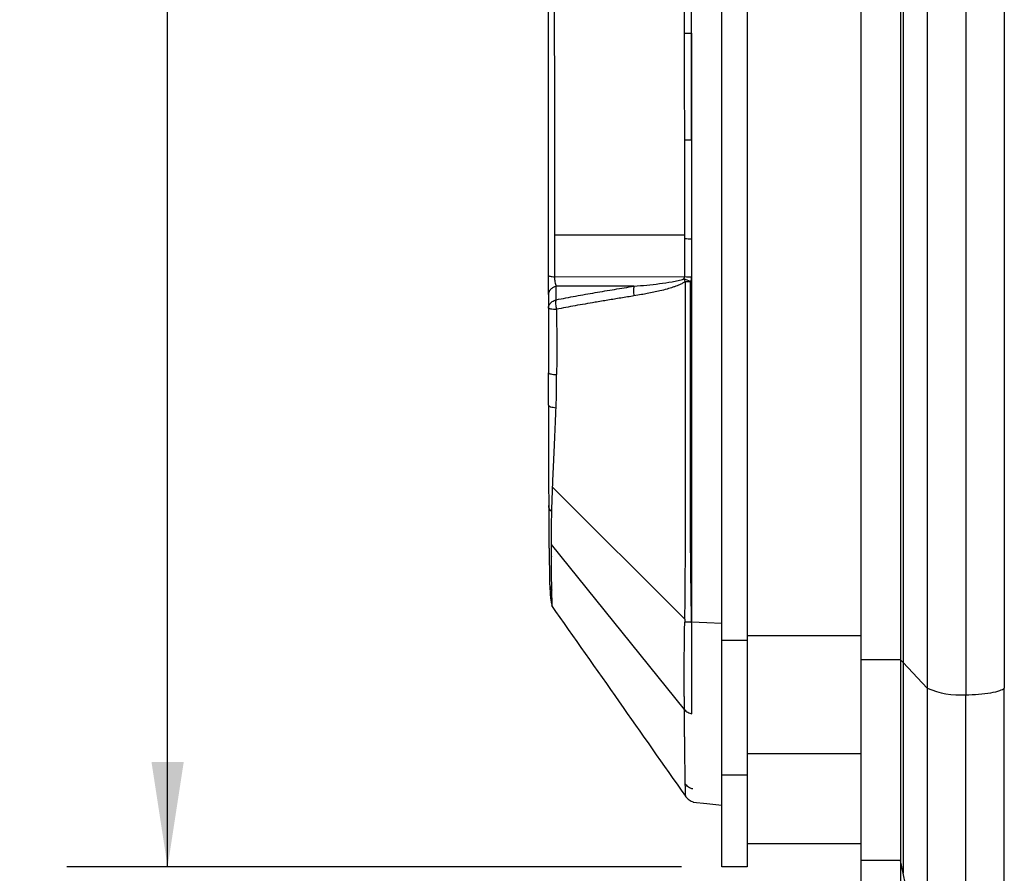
# Model space of a CAD drawing. Header units: millimetres. Extents: x 16 to 683, y 16 to 524.
# Tile 3 of 40: x 78 to 156, y 138 to 205. Entities that reach past the tile are written whole.
import ezdxf

# ---------------------------------------------------------------- set-up
doc = ezdxf.new("R2010")
doc.units = ezdxf.units.MM
doc.header["$LTSCALE"] = 2.5
doc.layers.add('DIMENSIONS', color=140, linetype='Continuous', lineweight=25)
doc.styles.add('SLDTEXTSTYLE0', font='TXT', dxfattribs={"width": 0.7})
doc.dimstyles.new('SLDDIMSTYLE0', dxfattribs={"dimtxt": 5.39502, "dimasz": 8.255, "dimexe": 0, "dimexo": 0.0625, "dimgap": 1.348755, "dimtad": 0, "dimtih": 1, "dimtoh": 1, "dimrnd": 1e-09, "dimzin": 4, "dimdsep": 46, "dimtxsty": 'SLDTEXTSTYLE0', "dimsah": 1, "dimcen": 0.09, "dimadec": 0, "dimazin": 1, "dimtfac": 1, "dimtofl": 0, "dimtmove": 0, "dimatfit": 3, "dimfxl": 0, "dimfrac": 2, "dimtolj": 1, "dimtzin": 12, "dimarcsym": 0})
doc.dimstyles.new('SLDDIMSTYLE1', dxfattribs={"dimtxt": 5.39502, "dimasz": 8.255, "dimexe": 0, "dimexo": 0.0625, "dimgap": 1.348755, "dimtad": 0, "dimtih": 1, "dimtoh": 1, "dimrnd": 1e-09, "dimzin": 12, "dimdsep": 46, "dimtxsty": 'SLDTEXTSTYLE0', "dimsah": 1, "dimcen": 0.09, "dimadec": 0, "dimazin": 3, "dimtfac": 1, "dimtofl": 0, "dimtmove": 0, "dimatfit": 3, "dimfxl": 0, "dimfrac": 2, "dimtolj": 1, "dimtzin": 12, "dimarcsym": 0})

# ---------------------------------------------------------------- blocks, each defined once
blk = doc.blocks.new('_D')
at = {"layer": 'DIMENSIONS'}
for p, q in [((149.768, 334.06), (52.946, 334.06)), ((60.884, 334.06), (60.884, 256.286)), ((52.868, 246.504), (51.056, 246.504)), ((51.056, 246.504), (51.056, 237.93)), ((68.9, 246.504), (70.711, 246.504)), ((70.711, 246.504), (70.711, 237.93)), ((51.056, 237.93), (52.868, 237.93)), ((70.711, 237.93), (68.9, 237.93)), ((60.884, 118.06), (60.884, 236.722)), ((149.768, 118.06), (52.946, 118.06))]:
    blk.add_line(p, q, dxfattribs=at)
for points in [[(60.884, 334.06), (59.614, 325.805), (62.154, 325.805)], [(60.884, 118.06), (62.154, 126.315), (59.614, 126.315)]]:
    blk.add_solid(points, dxfattribs=at)
at = {"layer": 'DIMENSIONS', "char_height": 5.2917, "attachment_point": 1, "style": 'SLDTEXTSTYLE0'}
for s, insert in [('216.0', (50.624, 254.533)), ('8.50', (52.868, 244.751))]:
    blk.add_mtext(s, dxfattribs=dict(at, insert=insert))
blk = doc.blocks.new('_D_1')
at = {"layer": 'DIMENSIONS'}
for p, q in [((130.536, 313.66), (82.09, 313.66)), ((90.027, 313.66), (90.027, 237.664)), ((82.011, 227.881), (80.199, 227.881)), ((80.199, 227.881), (80.199, 219.307)), ((98.043, 227.881), (99.855, 227.881)), ((99.855, 227.881), (99.855, 219.307)), ((80.199, 219.307), (82.011, 219.307)), ((99.855, 219.307), (98.043, 219.307)), ((90.027, 138.46), (90.027, 218.099)), ((130.536, 138.46), (82.09, 138.46))]:
    blk.add_line(p, q, dxfattribs=at)
for points in [[(90.027, 313.66), (88.757, 305.405), (91.297, 305.405)], [(90.027, 138.46), (91.297, 146.715), (88.757, 146.715)]]:
    blk.add_solid(points, dxfattribs=at)
at = {"layer": 'DIMENSIONS', "char_height": 5.2917, "attachment_point": 1, "style": 'SLDTEXTSTYLE0'}
for s, insert in [('175.2', (79.767, 235.911)), ('6.90', (82.011, 226.128))]:
    blk.add_mtext(s, dxfattribs=dict(at, insert=insert))

msp = doc.modelspace()

# ---------------------------------------------------------------- linework, layer by layer
for p, q in [((120.532, 188.277), (130.794, 188.279)), ((120.537, 184.978), (130.797, 184.99)), ((120.656, 183.162), (120.659, 184.241)), ((126.788, 184.235), (120.659, 184.241)), ((120.055, 183.591), (120.052, 182.512)), ((130.806, 157.994), (120.378, 168.395)), ((130.768, 150.867), (120.286, 163.874)), ((120.357, 159.006), (120.356, 158.999)), ((135.711, 156.291), (133.711, 156.291)), ((144.711, 156.667), (135.711, 156.667)), ((147.799, 154.787), (144.711, 154.787)), ((148.013, 154.559), (147.799, 154.787)), ((149.902, 152.552), (148.013, 154.559)), ((149.902, 152.552), (149.902, 128.97)), ((155.985, 128.97), (155.985, 152.552)), ((152.943, 126.631), (152.943, 152.029)), ((144.711, 147.378), (135.711, 147.378)), ((135.711, 145.696), (133.711, 145.696)), ((144.711, 140.26), (135.711, 140.26)), ((147.799, 138.967), (144.711, 138.967)), ((148.013, 137.947), (147.799, 138.967)), ((135.711, 138.46), (133.711, 138.46)), ((149.902, 128.97), (148.013, 137.947))]:
    msp.add_line(p, q)
at = {"flags": 128}
for points in [[(133.711, 157.65), (132.524, 157.701), (131.338, 157.752)], [(131.469, 143.56), (132.539, 143.45), (133.711, 143.329)]]:
    msp.add_lwpolyline(points, dxfattribs=at)
for centre, radius, start, end in [((131.305, 195.302), 7.33, 266.00672, 270.07137), ((131.305, 191.8), 6.829, 265.73769, 270.06477), ((152.391, 157.925), 5.921, 245.14341, 275.35614)]:
    msp.add_arc(centre, radius, start, end)
for points, knots in [([(152.943, 300.091), (152.943, 297.024), (152.943, 293.947), (152.943, 287.785), (152.943, 284.702), (152.943, 275.469), (152.943, 269.3), (152.943, 256.953), (152.943, 250.777), (152.943, 238.42), (152.943, 232.24), (152.943, 219.879), (152.943, 213.699), (152.943, 201.343), (152.943, 195.167), (152.943, 182.82), (152.943, 176.65), (152.943, 167.418), (152.943, 164.335), (152.943, 158.173), (152.943, 155.096), (152.943, 152.029)], [0.5964849, 0.5964849, 0.5964849, 0.5964849, 0.6157842, 0.6157842, 0.6350205, 0.6350205, 0.6734211, 0.6734211, 0.7117322, 0.7117322, 0.75, 0.75, 0.7882678, 0.7882678, 0.8265789, 0.8265789, 0.8649795, 0.8649795, 0.8842158, 0.8842158, 0.9035151, 0.9035151, 0.9035151, 0.9035151]), ([(149.902, 299.568), (149.902, 296.522), (149.902, 293.466), (149.902, 287.346), (149.902, 284.285), (149.902, 275.116), (149.902, 268.99), (149.902, 256.731), (149.902, 250.599), (149.902, 238.331), (149.902, 232.196), (149.902, 219.924), (149.902, 213.788), (149.902, 201.521), (149.902, 195.389), (149.902, 183.13), (149.902, 177.003), (149.902, 167.835), (149.902, 164.774), (149.902, 158.654), (149.902, 155.597), (149.902, 152.552)], [0.5964849, 0.5964849, 0.5964849, 0.5964849, 0.6157842, 0.6157842, 0.6350205, 0.6350205, 0.6734211, 0.6734211, 0.7117322, 0.7117322, 0.75, 0.75, 0.7882678, 0.7882678, 0.8265789, 0.8265789, 0.8649795, 0.8649795, 0.8842158, 0.8842158, 0.9035151, 0.9035151, 0.9035151, 0.9035151]), ([(155.985, 299.568), (155.985, 296.522), (155.985, 293.466), (155.985, 287.346), (155.985, 284.285), (155.985, 275.116), (155.985, 268.99), (155.985, 256.731), (155.985, 250.599), (155.985, 238.331), (155.985, 232.196), (155.985, 219.924), (155.985, 213.788), (155.985, 201.521), (155.985, 195.389), (155.985, 183.13), (155.985, 177.003), (155.985, 167.835), (155.985, 164.774), (155.985, 158.654), (155.985, 155.597), (155.985, 152.552)], [0.5964849, 0.5964849, 0.5964849, 0.5964849, 0.6157842, 0.6157842, 0.6350205, 0.6350205, 0.6734211, 0.6734211, 0.7117322, 0.7117322, 0.75, 0.75, 0.7882678, 0.7882678, 0.8265789, 0.8265789, 0.8649795, 0.8649795, 0.8842158, 0.8842158, 0.9035151, 0.9035151, 0.9035151, 0.9035151]), ([(144.711, 154.787), (144.711, 155.42), (144.711, 156.686), (144.711, 158.587), (144.711, 160.487), (144.711, 162.388), (144.711, 164.289), (144.711, 166.189), (144.711, 168.09), (144.711, 169.991), (144.711, 171.891), (144.711, 173.792), (144.711, 175.693), (144.711, 177.593), (144.711, 179.494), (144.711, 181.395), (144.711, 183.295), (144.711, 185.196), (144.711, 187.097), (144.711, 188.997), (144.711, 190.898), (144.711, 192.799), (144.711, 194.699), (144.711, 196.6), (144.711, 198.5), (144.711, 200.401), (144.711, 202.302), (144.711, 204.202), (144.711, 206.103), (144.711, 208.004), (144.711, 209.904), (144.711, 211.805), (144.711, 213.706), (144.711, 215.606), (144.711, 217.507), (144.711, 219.408), (144.711, 221.308), (144.711, 223.209), (144.711, 225.11), (144.711, 227.01), (144.711, 228.911), (144.711, 230.812), (144.711, 232.712), (144.711, 234.613), (144.711, 236.514), (144.711, 238.414), (144.711, 240.315), (144.711, 242.215), (144.711, 244.116), (144.711, 246.017), (144.711, 247.917), (144.711, 249.818), (144.711, 251.719), (144.711, 253.619), (144.711, 255.52), (144.711, 257.421), (144.711, 259.321), (144.711, 261.222), (144.711, 263.123), (144.711, 265.023), (144.711, 266.924), (144.711, 268.825), (144.711, 270.725), (144.711, 272.626), (144.711, 274.527), (144.711, 276.427), (144.711, 278.328), (144.711, 280.228), (144.711, 282.129), (144.711, 284.03), (144.711, 285.93), (144.711, 287.831), (144.711, 289.732), (144.711, 291.632), (144.711, 293.533), (144.711, 295.434), (144.711, 296.7), (144.711, 297.333)], [0, 0, 0, 0, 0.013524, 0.027033, 0.040527, 0.054006, 0.067471, 0.080923, 0.094361, 0.107786, 0.121199, 0.134599, 0.147988, 0.161366, 0.174733, 0.188089, 0.201436, 0.214773, 0.228101, 0.24142, 0.25473, 0.268033, 0.281328, 0.294617, 0.307898, 0.321174, 0.334443, 0.347707, 0.360967, 0.374222, 0.387472, 0.40072, 0.413963, 0.427205, 0.440443, 0.45368, 0.466915, 0.48015, 0.493383, 0.506617, 0.51985, 0.533085, 0.54632, 0.559557, 0.572795, 0.586037, 0.59928, 0.612528, 0.625778, 0.639033, 0.652293, 0.665557, 0.678826, 0.692102, 0.705383, 0.718672, 0.731967, 0.74527, 0.75858, 0.771899, 0.785227, 0.798564, 0.81191, 0.825267, 0.838634, 0.852012, 0.865401, 0.878801, 0.892214, 0.905639, 0.919077, 0.932529, 0.945994, 0.959473, 0.972967, 0.986476, 1, 1, 1, 1]), ([(147.799, 297.333), (147.799, 294.377), (147.799, 291.41), (147.799, 285.471), (147.799, 282.501), (147.799, 273.607), (147.799, 267.666), (147.799, 255.782), (147.799, 249.839), (147.799, 237.95), (147.799, 232.005), (147.799, 220.115), (147.799, 214.169), (147.799, 202.281), (147.799, 196.338), (147.799, 184.453), (147.799, 178.513), (147.799, 169.619), (147.799, 166.649), (147.799, 160.71), (147.799, 157.743), (147.799, 154.787)], [0.5964849, 0.5964849, 0.5964849, 0.5964849, 0.6157842, 0.6157842, 0.6350205, 0.6350205, 0.6734211, 0.6734211, 0.7117322, 0.7117322, 0.75, 0.75, 0.7882678, 0.7882678, 0.8265789, 0.8265789, 0.8649795, 0.8649795, 0.8842158, 0.8842158, 0.9035151, 0.9035151, 0.9035151, 0.9035151]), ([(148.013, 297.561), (148.013, 294.596), (148.013, 291.619), (148.013, 285.662), (148.013, 282.683), (148.013, 273.761), (148.013, 267.802), (148.013, 255.879), (148.013, 249.916), (148.013, 237.989), (148.013, 232.025), (148.013, 220.095), (148.013, 214.131), (148.013, 202.204), (148.013, 196.241), (148.013, 184.318), (148.013, 178.359), (148.013, 169.437), (148.013, 166.457), (148.013, 160.5), (148.013, 157.524), (148.013, 154.559)], [0.5964849, 0.5964849, 0.5964849, 0.5964849, 0.6157842, 0.6157842, 0.6350205, 0.6350205, 0.6734211, 0.6734211, 0.7117322, 0.7117322, 0.75, 0.75, 0.7882678, 0.7882678, 0.8265789, 0.8265789, 0.8649795, 0.8649795, 0.8842158, 0.8842158, 0.9035151, 0.9035151, 0.9035151, 0.9035151]), ([(133.711, 156.291), (133.711, 156.911), (133.711, 158.15), (133.711, 160.011), (133.711, 161.871), (133.711, 163.732), (133.711, 165.592), (133.711, 167.453), (133.711, 169.313), (133.711, 171.174), (133.711, 173.034), (133.711, 174.895), (133.711, 176.756), (133.711, 178.616), (133.711, 180.477), (133.711, 182.337), (133.711, 184.198), (133.711, 186.058), (133.711, 187.919), (133.711, 189.779), (133.711, 191.64), (133.711, 193.5), (133.711, 195.361), (133.711, 197.222), (133.711, 199.082), (133.711, 200.943), (133.711, 202.803), (133.711, 204.664), (133.711, 206.524), (133.711, 208.385), (133.711, 210.245), (133.711, 212.106), (133.711, 213.966), (133.711, 215.827), (133.711, 217.687), (133.711, 219.548), (133.711, 221.409), (133.711, 223.269), (133.711, 225.13), (133.711, 226.99), (133.711, 228.851), (133.711, 230.711), (133.711, 232.572), (133.711, 234.432), (133.711, 236.293), (133.711, 238.153), (133.711, 240.014), (133.711, 241.875), (133.711, 243.735), (133.711, 245.596), (133.711, 247.456), (133.711, 249.317), (133.711, 251.177), (133.711, 253.038), (133.711, 254.898), (133.711, 256.759), (133.711, 258.619), (133.711, 260.48), (133.711, 262.34), (133.711, 264.201), (133.711, 266.062), (133.711, 267.922), (133.711, 269.783), (133.711, 271.643), (133.711, 273.504), (133.711, 275.364), (133.711, 277.225), (133.711, 279.085), (133.711, 280.946), (133.711, 282.806), (133.711, 284.667), (133.711, 286.528), (133.711, 288.388), (133.711, 290.249), (133.711, 292.109), (133.711, 293.97), (133.711, 295.209), (133.711, 295.829)], [0, 0, 0, 0, 0.013524, 0.027033, 0.040527, 0.054006, 0.067471, 0.080923, 0.094361, 0.107786, 0.121199, 0.134599, 0.147988, 0.161366, 0.174733, 0.188089, 0.201436, 0.214773, 0.228101, 0.24142, 0.25473, 0.268033, 0.281328, 0.294617, 0.307898, 0.321174, 0.334443, 0.347707, 0.360967, 0.374222, 0.387472, 0.40072, 0.413963, 0.427205, 0.440443, 0.45368, 0.466915, 0.48015, 0.493383, 0.506617, 0.51985, 0.533085, 0.54632, 0.559557, 0.572795, 0.586037, 0.59928, 0.612528, 0.625778, 0.639033, 0.652293, 0.665557, 0.678826, 0.692102, 0.705383, 0.718672, 0.731967, 0.74527, 0.75858, 0.771899, 0.785227, 0.798564, 0.81191, 0.825267, 0.838634, 0.852012, 0.865401, 0.878801, 0.892214, 0.905639, 0.919077, 0.932529, 0.945994, 0.959473, 0.972967, 0.986476, 1, 1, 1, 1]), ([(135.711, 295.829), (135.711, 295.209), (135.711, 293.97), (135.711, 292.109), (135.711, 290.249), (135.711, 288.388), (135.711, 286.528), (135.711, 284.667), (135.711, 282.806), (135.711, 280.946), (135.711, 279.085), (135.711, 277.225), (135.711, 275.364), (135.711, 273.504), (135.711, 271.643), (135.711, 269.783), (135.711, 267.922), (135.711, 266.062), (135.711, 264.201), (135.711, 262.34), (135.711, 260.48), (135.711, 258.619), (135.711, 256.759), (135.711, 254.898), (135.711, 253.038), (135.711, 251.177), (135.711, 249.317), (135.711, 247.456), (135.711, 245.596), (135.711, 243.735), (135.711, 241.875), (135.711, 240.014), (135.711, 238.153), (135.711, 236.293), (135.711, 234.432), (135.711, 232.572), (135.711, 230.711), (135.711, 228.851), (135.711, 226.99), (135.711, 225.13), (135.711, 223.269), (135.711, 221.409), (135.711, 219.548), (135.711, 217.687), (135.711, 215.827), (135.711, 213.966), (135.711, 212.106), (135.711, 210.245), (135.711, 208.385), (135.711, 206.524), (135.711, 204.664), (135.711, 202.803), (135.711, 200.943), (135.711, 199.082), (135.711, 197.222), (135.711, 195.361), (135.711, 193.5), (135.711, 191.64), (135.711, 189.779), (135.711, 187.919), (135.711, 186.058), (135.711, 184.198), (135.711, 182.337), (135.711, 180.477), (135.711, 178.616), (135.711, 176.756), (135.711, 174.895), (135.711, 173.034), (135.711, 171.174), (135.711, 169.313), (135.711, 167.453), (135.711, 165.592), (135.711, 163.732), (135.711, 161.871), (135.711, 160.011), (135.711, 158.15), (135.711, 156.911), (135.711, 156.291)], [0, 0, 0, 0, 0.013524, 0.027033, 0.040527, 0.054006, 0.067471, 0.080923, 0.094361, 0.107786, 0.121199, 0.134599, 0.147988, 0.161366, 0.174733, 0.18809, 0.201436, 0.214773, 0.228101, 0.24142, 0.25473, 0.268033, 0.281328, 0.294617, 0.307898, 0.321174, 0.334443, 0.347707, 0.360967, 0.374222, 0.387472, 0.40072, 0.413963, 0.427205, 0.440443, 0.45368, 0.466915, 0.48015, 0.493383, 0.506617, 0.51985, 0.533085, 0.54632, 0.559557, 0.572795, 0.586037, 0.59928, 0.612528, 0.625778, 0.639033, 0.652293, 0.665557, 0.678826, 0.692102, 0.705383, 0.718672, 0.731967, 0.74527, 0.75858, 0.771899, 0.785227, 0.798564, 0.811911, 0.825267, 0.838634, 0.852012, 0.865401, 0.878801, 0.892214, 0.905639, 0.919077, 0.932529, 0.945994, 0.959473, 0.972967, 0.986476, 1, 1, 1, 1]), ([(120.057, 185.066), (120.056, 186.196), (120.056, 187.325), (120.056, 188.455), (120.055, 189.585), (120.055, 190.716), (120.055, 191.847), (120.054, 194.11), (120.053, 196.373), (120.053, 198.639), (120.052, 203.169), (120.051, 207.705), (120.051, 212.244)], [0, 0, 0, 0, 3.410564, 3.410564, 3.410564, 6.821128, 6.821128, 6.821128, 13.642255, 13.642255, 13.642255, 27.28451, 27.28451, 27.28451, 27.28451]), ([(120.506, 212.214), (120.508, 207.665), (120.512, 203.119), (120.517, 198.578), (120.52, 196.308), (120.523, 194.039), (120.526, 191.772), (120.528, 190.639), (120.53, 189.506), (120.532, 188.372), (120.532, 188.341), (120.532, 188.309), (120.532, 188.277)], [3.31507, 3.31507, 3.31507, 3.31507, 16.957325, 16.957325, 16.957325, 23.778452, 23.778452, 23.778452, 27.189016, 27.189016, 27.189016, 27.28451, 27.28451, 27.28451, 27.28451]), ([(131.321, 204.184), (131.321, 203.588), (131.322, 202.398), (131.322, 200.612), (131.323, 198.826), (131.323, 197.04), (131.324, 195.254), (131.324, 193.468), (131.325, 191.682), (131.325, 189.896), (131.326, 188.111), (131.326, 186.325), (131.327, 184.539), (131.327, 182.753), (131.328, 180.967), (131.329, 179.181), (131.329, 177.395), (131.33, 175.609), (131.331, 173.824), (131.331, 172.038), (131.332, 170.252), (131.333, 168.466), (131.334, 166.68), (131.334, 164.894), (131.335, 163.108), (131.336, 161.322), (131.337, 159.536), (131.337, 158.347), (131.338, 157.752)], [0, 0, 0, 0, 0.03815, 0.076315, 0.114497, 0.152697, 0.190917, 0.229157, 0.267419, 0.305703, 0.344011, 0.382344, 0.420703, 0.45909, 0.497505, 0.53595, 0.574425, 0.612932, 0.651472, 0.690046, 0.728655, 0.767301, 0.805984, 0.844706, 0.883467, 0.922269, 0.961113, 1, 1, 1, 1]), ([(120.055, 183.591), (120.055, 183.782), (120.056, 184.013), (120.056, 184.266), (120.057, 184.518), (120.057, 184.792), (120.057, 185.066)], [0, 0, 0, 0, 0.60567, 0.60567, 0.60567, 1.211339, 1.211339, 1.211339, 1.211339]), ([(120.057, 185.066), (120.057, 185.064), (120.057, 185.062), (120.058, 185.06), (120.059, 185.058), (120.061, 185.056), (120.063, 185.054), (120.068, 185.05), (120.076, 185.045), (120.086, 185.041), (120.107, 185.032), (120.14, 185.024), (120.183, 185.016), (120.225, 185.008), (120.279, 185.001), (120.339, 184.995), (120.399, 184.988), (120.467, 184.983), (120.537, 184.978)], [0, 0, 0, 0, 0.068511, 0.068511, 0.068511, 0.144407, 0.144407, 0.144407, 0.296198, 0.296198, 0.296198, 0.599779, 0.599779, 0.599779, 0.903361, 0.903361, 0.903361, 1.206942, 1.206942, 1.206942, 1.206942]), ([(120.537, 184.978), (120.531, 184.841), (120.54, 184.704), (120.561, 184.578), (120.583, 184.452), (120.617, 184.336), (120.659, 184.241)], [0, 0, 0, 0, 0.60567, 0.60567, 0.60567, 1.211339, 1.211339, 1.211339, 1.211339]), ([(126.788, 184.235), (127.465, 184.29), (128.473, 184.386), (129.632, 184.546), (130.277, 184.669), (130.586, 184.75), (130.728, 184.803)], [0, 0, 0, 0, 0.5, 0.75, 0.875, 1, 1, 1, 1]), ([(120.659, 184.241), (120.574, 184.215), (120.491, 184.18), (120.415, 184.135), (120.34, 184.091), (120.272, 184.037), (120.217, 183.978), (120.162, 183.918), (120.12, 183.853), (120.093, 183.786), (120.08, 183.752), (120.07, 183.719), (120.064, 183.685), (120.06, 183.668), (120.058, 183.652), (120.057, 183.635), (120.055, 183.62), (120.055, 183.605), (120.055, 183.591)], [0, 0, 0, 0, 0.303582, 0.303582, 0.303582, 0.607163, 0.607163, 0.607163, 0.910745, 0.910745, 0.910745, 1.062535, 1.062535, 1.062535, 1.138431, 1.138431, 1.138431, 1.206943, 1.206943, 1.206943, 1.206943]), ([(120.656, 183.162), (121.17, 183.265), (121.682, 183.363), (122.194, 183.457), (122.706, 183.551), (123.218, 183.641), (123.728, 183.729), (124.239, 183.817), (124.749, 183.903), (125.259, 183.987), (125.769, 184.071), (126.279, 184.153), (126.788, 184.235)], [0, 0, 0, 0, 1.688179, 1.688179, 1.688179, 3.376359, 3.376359, 3.376359, 5.064538, 5.064538, 5.064538, 6.752718, 6.752718, 6.752718, 6.752718]), ([(126.788, 184.235), (126.783, 184.21), (126.778, 184.185), (126.774, 184.159), (126.769, 184.131), (126.765, 184.102), (126.762, 184.071), (126.756, 184.011), (126.753, 183.946), (126.753, 183.879), (126.753, 183.812), (126.757, 183.743), (126.763, 183.674), (126.77, 183.605), (126.779, 183.536), (126.791, 183.469)], [-0.0000025, -0.0000025, -0.0000025, -0.0000025, 0.1051118, 0.1051118, 0.1051118, 0.2156685, 0.2156685, 0.2156685, 0.436782, 0.436782, 0.436782, 0.6578955, 0.6578955, 0.6578955, 0.879009, 0.879009, 0.879009, 0.879009]), ([(130.844, 184.608), (130.816, 184.588), (130.757, 184.546), (130.661, 184.488), (130.553, 184.429), (130.433, 184.371), (130.28, 184.304), (130.09, 184.23), (129.79, 184.124), (129.371, 183.997), (128.865, 183.868), (128.343, 183.75), (127.858, 183.653), (127.337, 183.558), (126.988, 183.501), (126.791, 183.469)], [0, 0, 0, 0, 0.024159, 0.050686, 0.079643, 0.111072, 0.145007, 0.197912, 0.255923, 0.370947, 0.508803, 0.6257, 0.750692, 0.859047, 1, 1, 1, 1]), ([(130.806, 157.994), (130.81, 158.435), (130.818, 159.282), (130.829, 160.5), (130.837, 161.612), (130.845, 162.615), (130.851, 163.51), (130.858, 165.039), (130.863, 167.494), (130.861, 170.667), (130.855, 173.956), (130.852, 177.216), (130.847, 180.801), (130.845, 183.303), (130.844, 184.608)], [0, 0, 0, 0, 0.050256, 0.096417, 0.138468, 0.176398, 0.210198, 0.239863, 0.34957, 0.487565, 0.597666, 0.719777, 0.85389, 1, 1, 1, 1]), ([(131.338, 157.752), (131.336, 157.789), (131.328, 157.933), (131.325, 158.253), (131.314, 158.779), (131.304, 159.514), (131.29, 160.456), (131.276, 161.606), (131.261, 162.964), (131.249, 164.532), (131.241, 166.308), (131.237, 168.295), (131.238, 170.492), (131.239, 172.901), (131.241, 175.522), (131.242, 178.356), (131.244, 181.403), (131.244, 183.509), (131.244, 184.596)], [0, 0, 0, 0, 0.004219, 0.01621, 0.035977, 0.063516, 0.098827, 0.141906, 0.192752, 0.251363, 0.317739, 0.391879, 0.473785, 0.56346, 0.660909, 0.76614, 0.879166, 1, 1, 1, 1]), ([(126.791, 183.469), (126.447, 183.414), (125.761, 183.305), (124.738, 183.136), (123.538, 182.934), (122.192, 182.703), (121.179, 182.51), (120.69, 182.418)], [0, 0, 0, 0, 0.170119, 0.338253, 0.504374, 0.760971, 1, 1, 1, 1]), ([(120.052, 182.512), (120.052, 182.533), (120.054, 182.571), (120.063, 182.623), (120.074, 182.664), (120.084, 182.693), (120.105, 182.745), (120.143, 182.815), (120.227, 182.92), (120.344, 183.019), (120.496, 183.106), (120.605, 183.144), (120.656, 183.162)], [0, 0, 0, 0, 0.076464, 0.140101, 0.190423, 0.227169, 0.250221, 0.38443, 0.500267, 0.687318, 0.853679, 1, 1, 1, 1]), ([(120.052, 182.512), (120.052, 182.51), (120.052, 182.508), (120.054, 182.506), (120.055, 182.503), (120.057, 182.501), (120.061, 182.498), (120.067, 182.493), (120.078, 182.488), (120.092, 182.483), (120.12, 182.474), (120.165, 182.464), (120.223, 182.455), (120.282, 182.447), (120.354, 182.439), (120.434, 182.432), (120.514, 182.426), (120.602, 182.421), (120.69, 182.418)], [0, 0, 0, 0, 0.0465637, 0.0465637, 0.0465637, 0.0989476, 0.0989476, 0.0989476, 0.2037153, 0.2037153, 0.2037153, 0.4132508, 0.4132508, 0.4132508, 0.6227863, 0.6227863, 0.6227863, 0.8323218, 0.8323218, 0.8323218, 0.8323218]), ([(120.69, 182.418), (120.677, 182.483), (120.665, 182.55), (120.657, 182.618), (120.648, 182.685), (120.642, 182.752), (120.639, 182.817), (120.636, 182.882), (120.636, 182.945), (120.639, 183.004), (120.641, 183.033), (120.643, 183.061), (120.646, 183.088), (120.649, 183.114), (120.652, 183.139), (120.656, 183.162)], [-0.0000025, -0.0000025, -0.0000025, -0.0000025, 0.221111, 0.221111, 0.221111, 0.4422245, 0.4422245, 0.4422245, 0.663338, 0.663338, 0.663338, 0.7738948, 0.7738948, 0.7738948, 0.879009, 0.879009, 0.879009, 0.879009]), ([(120.69, 182.418), (120.695, 181.563), (120.699, 180.705), (120.699, 179.846), (120.7, 179.416), (120.7, 178.985), (120.699, 178.555), (120.698, 178.124), (120.697, 177.693), (120.694, 177.261)], [104.579612, 104.579612, 104.579612, 104.579612, 107.151242, 107.151242, 107.151242, 108.437057, 108.437057, 108.437057, 109.722872, 109.722872, 109.722872, 109.722872]), ([(120.053, 177.394), (120.053, 177.391), (120.054, 177.388), (120.055, 177.385), (120.057, 177.381), (120.059, 177.378), (120.063, 177.374), (120.069, 177.367), (120.08, 177.36), (120.094, 177.354), (120.123, 177.34), (120.167, 177.326), (120.226, 177.314), (120.284, 177.302), (120.357, 177.291), (120.437, 177.282), (120.517, 177.273), (120.605, 177.266), (120.694, 177.261)], [0, 0, 0, 0, 0.047056, 0.047056, 0.047056, 0.0994059, 0.0994059, 0.0994059, 0.2041058, 0.2041058, 0.2041058, 0.4135056, 0.4135056, 0.4135056, 0.6229053, 0.6229053, 0.6229053, 0.8323051, 0.8323051, 0.8323051, 0.8323051]), ([(120.055, 174.854), (120.055, 175.064), (120.054, 175.275), (120.054, 175.486), (120.054, 175.697), (120.054, 175.909), (120.054, 176.121), (120.054, 176.333), (120.054, 176.545), (120.054, 176.757), (120.054, 176.969), (120.054, 177.181), (120.053, 177.394)], [102.007982, 102.007982, 102.007982, 102.007982, 102.65089, 102.65089, 102.65089, 103.293797, 103.293797, 103.293797, 103.936705, 103.936705, 103.936705, 104.579612, 104.579612, 104.579612, 104.579612]), ([(120.055, 174.854), (120.055, 174.849), (120.055, 174.844), (120.056, 174.84), (120.058, 174.835), (120.06, 174.83), (120.063, 174.824), (120.069, 174.814), (120.079, 174.804), (120.092, 174.793), (120.119, 174.773), (120.16, 174.753), (120.214, 174.734), (120.268, 174.716), (120.335, 174.699), (120.41, 174.686), (120.485, 174.672), (120.567, 174.661), (120.651, 174.653)], [0.0001018, 0.0001018, 0.0001018, 0.0001018, 0.0471624, 0.0471624, 0.0471624, 0.0995123, 0.0995123, 0.0995123, 0.204212, 0.204212, 0.204212, 0.4136115, 0.4136115, 0.4136115, 0.623011, 0.623011, 0.623011, 0.8323087, 0.8323087, 0.8323087, 0.8323087]), ([(120.055, 174.854), (120.055, 174.084), (120.056, 173.337), (120.058, 171.889), (120.059, 171.186), (120.061, 169.835), (120.062, 169.198), (120.065, 168.01), (120.067, 167.458), (120.069, 166.95)], [0, 0, 0, 0, 0.25, 0.25, 0.5, 0.5, 0.75, 0.75, 1, 1, 1, 1]), ([(120.378, 168.395), (120.395, 168.84), (120.415, 169.306), (120.459, 170.289), (120.483, 170.803), (120.532, 171.855), (120.556, 172.395), (120.604, 173.502), (120.627, 174.068), (120.651, 174.653)], [0, 0, 0, 0, 0.25, 0.25, 0.5, 0.5, 0.75, 0.75, 1, 1, 1, 1]), ([(120.314, 166.447), (120.237, 166.515), (120.174, 166.595), (120.09, 166.768), (120.069, 166.861), (120.069, 166.95)], [0, 0, 0, 0, 0.5, 0.5, 1, 1, 1, 1]), ([(120.069, 166.95), (120.07, 166.535), (120.072, 166.157), (120.075, 165.474), (120.077, 165.169), (120.08, 164.632), (120.082, 164.4), (120.086, 164.022), (120.088, 163.872), (120.091, 163.652), (120.093, 163.584), (120.097, 163.52), (120.099, 163.516), (120.102, 163.516), (120.103, 163.517), (120.105, 163.52), (120.105, 163.52), (120.106, 163.52), (120.106, 163.523), (120.107, 163.51), (120.108, 163.49), (120.109, 163.426), (120.109, 163.383), (120.11, 163.287), (120.111, 163.234), (120.112, 163.129), (120.112, 163.077), (120.112, 163.026)], [0, 0, 0, 0, 0.125, 0.125, 0.25, 0.25, 0.375, 0.375, 0.5, 0.5, 0.625, 0.625, 0.75, 0.75, 0.8125, 0.8125, 0.84375, 0.84375, 0.875, 0.875, 0.90625, 0.90625, 0.9375, 0.9375, 0.96875, 0.96875, 1, 1, 1, 1]), ([(120.286, 163.874), (120.285, 164.024), (120.285, 164.192), (120.286, 164.559), (120.287, 164.757), (120.293, 165.4), (120.301, 165.89), (120.314, 166.447)], [0, 0, 0, 0, 0.25, 0.25, 0.5, 0.5, 1, 1, 1, 1]), ([(120.315, 160.293), (120.309, 160.605), (120.304, 160.971), (120.295, 161.6), (120.293, 161.823), (120.288, 162.177), (120.287, 162.299), (120.285, 162.486), (120.284, 162.55), (120.282, 162.679), (120.282, 162.745), (120.28, 162.827), (120.279, 162.852), (120.278, 162.895), (120.278, 162.914), (120.279, 162.953), (120.284, 162.951), (120.286, 162.948), (120.286, 162.947), (120.286, 162.945), (120.287, 162.945), (120.288, 162.941), (120.288, 162.938), (120.29, 162.931), (120.291, 162.927), (120.293, 162.929), (120.293, 162.934), (120.294, 162.965), (120.293, 162.995), (120.292, 163.087), (120.291, 163.149), (120.289, 163.38), (120.288, 163.595), (120.286, 163.874)], [0, 0, 0, 0, 0.25, 0.25, 0.375, 0.375, 0.4375, 0.4375, 0.46875, 0.46875, 0.5, 0.5, 0.515625, 0.515625, 0.53125, 0.53125, 0.5625, 0.5625, 0.578125, 0.578125, 0.59375, 0.59375, 0.625, 0.625, 0.6875, 0.6875, 0.75, 0.75, 0.8125, 0.8125, 0.875, 0.875, 1, 1, 1, 1]), ([(120.137, 160.83), (120.137, 160.807), (120.138, 160.785), (120.139, 160.762), (120.141, 160.737), (120.144, 160.712), (120.148, 160.687), (120.155, 160.638), (120.166, 160.588), (120.182, 160.54), (120.212, 160.443), (120.258, 160.352), (120.315, 160.27)], [0, 0, 0, 0, 0.0955601, 0.0955601, 0.0955601, 0.2008118, 0.2008118, 0.2008118, 0.4113152, 0.4113152, 0.4113152, 0.832322, 0.832322, 0.832322, 0.832322]), ([(120.149, 160.679), (120.171, 160.229), (120.215, 159.365), (120.305, 159.117), (120.348, 158.998)], [0, 0, 0, 0, 0.520107, 1, 1, 1, 1]), ([(120.356, 158.999), (120.355, 158.991), (120.348, 158.945), (120.335, 159.307), (120.322, 159.948), (120.315, 160.27)], [0, 0, 0, 0, 0.086829, 0.541845, 1, 1, 1, 1]), ([(120.282, 159.064), (122.059, 156.536), (125.579, 151.526), (129.098, 146.516), (130.842, 144.035)], [0, 0, 0, 0, 0.5046831, 1, 1, 1, 1]), ([(130.768, 150.867), (130.767, 150.907), (130.766, 150.985), (130.765, 151.114), (130.764, 151.249), (130.763, 151.39), (130.762, 151.537), (130.762, 151.687), (130.761, 151.842), (130.76, 152), (130.759, 152.16), (130.759, 152.323), (130.758, 152.487), (130.758, 152.652), (130.757, 152.817), (130.757, 152.981), (130.756, 153.145), (130.756, 153.307), (130.755, 153.633), (130.755, 154.13), (130.757, 154.81), (130.761, 155.471), (130.766, 156.102), (130.774, 156.695), (130.783, 157.24), (130.791, 157.591), (130.795, 157.756)], [0, 0, 0, 0, 0.033906, 0.067219, 0.099921, 0.131994, 0.163425, 0.194198, 0.224304, 0.253731, 0.282472, 0.310514, 0.337849, 0.364466, 0.390358, 0.415518, 0.43994, 0.463617, 0.486547, 0.579465, 0.666008, 0.746019, 0.819412, 0.886182, 0.946361, 1, 1, 1, 1]), ([(131.338, 157.752), (131.243, 157.747), (131.147, 157.744), (130.962, 157.746), (130.874, 157.75), (130.795, 157.756)], [0, 0, 0, 0, 0.5, 0.5, 1, 1, 1, 1]), ([(131.342, 157.595), (131.34, 157.626), (131.337, 157.678), (131.338, 157.73), (131.338, 157.752)], [0, 0, 0, 0, 0.584525, 1, 1, 1, 1]), ([(131.362, 150.516), (131.362, 150.556), (131.361, 150.635), (131.36, 150.766), (131.359, 150.904), (131.358, 151.05), (131.357, 151.203), (131.356, 151.363), (131.356, 151.53), (131.355, 151.703), (131.354, 151.883), (131.353, 152.069), (131.353, 152.26), (131.352, 152.455), (131.351, 152.654), (131.351, 152.857), (131.35, 153.063), (131.349, 153.428), (131.348, 153.958), (131.346, 154.659), (131.345, 155.334), (131.344, 155.971), (131.343, 156.559), (131.342, 157.094), (131.342, 157.436), (131.342, 157.595)], [0, 0, 0, 0, 0.033641, 0.066827, 0.099603, 0.132012, 0.164092, 0.195885, 0.227434, 0.258778, 0.289923, 0.320807, 0.35137, 0.381583, 0.411427, 0.440909, 0.470039, 0.498849, 0.591541, 0.677587, 0.756625, 0.8281, 0.892295, 0.949552, 1, 1, 1, 1]), ([(133.711, 145.696), (133.711, 145.74), (133.711, 145.828), (133.711, 145.971), (133.711, 146.121), (133.711, 146.279), (133.711, 146.446), (133.711, 146.62), (133.711, 146.802), (133.711, 146.993), (133.711, 147.191), (133.711, 147.671), (133.711, 148.506), (133.711, 149.814), (133.711, 151.267), (133.711, 152.533), (133.711, 153.522), (133.711, 154.196), (133.711, 154.883), (133.711, 155.58), (133.711, 156.054), (133.711, 156.291)], [0, 0, 0, 0, 0.025098, 0.050134, 0.075125, 0.100085, 0.12503, 0.149977, 0.174939, 0.199934, 0.224977, 0.250082, 0.375024, 0.500009, 0.624952, 0.749937, 0.800067, 0.850014, 0.899902, 0.949856, 1, 1, 1, 1]), ([(135.711, 156.291), (135.711, 156.175), (135.711, 155.945), (135.711, 155.602), (135.711, 155.261), (135.711, 154.923), (135.711, 154.412), (135.711, 153.737), (135.711, 152.907), (135.711, 152.098), (135.711, 151.048), (135.711, 149.812), (135.711, 148.705), (135.711, 147.908), (135.711, 147.361), (135.711, 146.863), (135.711, 146.468), (135.711, 146.157), (135.711, 145.912), (135.711, 145.768), (135.711, 145.696)], [0, 0, 0, 0, 0.024333, 0.048647, 0.072957, 0.097277, 0.121622, 0.183843, 0.246102, 0.309319, 0.372574, 0.500003, 0.627431, 0.690648, 0.753903, 0.816125, 0.878383, 0.918925, 0.959442, 1, 1, 1, 1]), ([(144.711, 138.967), (144.711, 139.585), (144.711, 140.419), (144.711, 142.501), (144.711, 143.748), (144.711, 146.555), (144.711, 148.114), (144.711, 151.381), (144.711, 153.089), (144.711, 154.787)], [0, 0, 0, 0, 0.25, 0.25, 0.5, 0.5, 0.75, 0.75, 1, 1, 1, 1]), ([(147.799, 154.787), (147.799, 153.089), (147.799, 151.381), (147.799, 148.114), (147.799, 146.555), (147.799, 143.748), (147.799, 142.501), (147.799, 140.419), (147.799, 139.585), (147.799, 138.967)], [0, 0, 0, 0, 0.25, 0.25, 0.5, 0.5, 0.75, 0.75, 1, 1, 1, 1]), ([(148.013, 154.559), (148.013, 152.776), (148.013, 150.983), (148.013, 147.552), (148.013, 145.915), (148.013, 142.968), (148.013, 141.658), (148.013, 139.472), (148.013, 138.596), (148.013, 137.947)], [0, 0, 0, 0, 0.25, 0.25, 0.5, 0.5, 0.75, 0.75, 1, 1, 1, 1]), ([(152.943, 152.029), (153.272, 152.029), (153.62, 152.04), (154.298, 152.089), (154.627, 152.127), (155.199, 152.226), (155.441, 152.286), (155.802, 152.415), (155.922, 152.485), (155.985, 152.552)], [0, 0, 0, 0, 0.25, 0.25, 0.5, 0.5, 0.75, 0.75, 1, 1, 1, 1]), ([(130.768, 150.863), (130.837, 150.777), (130.926, 150.7), (131.13, 150.579), (131.245, 150.536), (131.362, 150.514)], [0, 0, 0, 0, 0.5, 0.5, 1, 1, 1, 1]), ([(130.796, 147.948), (130.795, 148.043), (130.793, 148.242), (130.789, 148.566), (130.785, 148.93), (130.781, 149.338), (130.777, 149.796), (130.772, 150.304), (130.769, 150.673), (130.768, 150.863)], [0, 0, 0, 0, 0.111682, 0.233675, 0.366017, 0.508765, 0.661984, 0.825715, 1, 1, 1, 1]), ([(130.837, 144.994), (130.83, 145.329), (130.82, 145.955), (130.81, 146.756), (130.805, 147.185), (130.803, 147.333), (130.8, 147.637), (130.798, 147.791), (130.796, 147.948)], [0, 0, 0, 0, 0.5, 0.75, 0.75, 0.875, 0.875, 1, 1, 1, 1]), ([(133.711, 138.46), (133.711, 138.461), (133.711, 138.463), (133.711, 138.477), (133.711, 138.499), (133.711, 138.531), (133.711, 138.571), (133.711, 138.621), (133.711, 138.68), (133.711, 138.748), (133.711, 138.825), (133.711, 138.911), (133.711, 139.006), (133.711, 139.11), (133.711, 139.223), (133.711, 139.345), (133.711, 139.476), (133.711, 139.616), (133.711, 139.766), (133.711, 139.924), (133.711, 140.091), (133.711, 140.268), (133.711, 140.453), (133.711, 140.648), (133.711, 140.851), (133.711, 141.064), (133.711, 141.285), (133.711, 141.516), (133.711, 141.756), (133.711, 142.004), (133.711, 142.262), (133.711, 142.529), (133.711, 142.805), (133.711, 143.09), (133.711, 143.384), (133.711, 143.687), (133.711, 143.999), (133.711, 144.32), (133.711, 144.65), (133.711, 144.99), (133.711, 145.338), (133.711, 145.577), (133.711, 145.696)], [0, 0, 0, 0, 0.024458, 0.048917, 0.073379, 0.097845, 0.122318, 0.146801, 0.171295, 0.195802, 0.220326, 0.244867, 0.269429, 0.294013, 0.318621, 0.343256, 0.36792, 0.392615, 0.417343, 0.442107, 0.466907, 0.491748, 0.51663, 0.541555, 0.566527, 0.591546, 0.616615, 0.641736, 0.666911, 0.692142, 0.717431, 0.74278, 0.768191, 0.793666, 0.819207, 0.844816, 0.870495, 0.896245, 0.922069, 0.947968, 0.973944, 1, 1, 1, 1]), ([(135.711, 145.696), (135.711, 145.565), (135.711, 145.303), (135.711, 144.924), (135.711, 144.555), (135.711, 144.199), (135.711, 143.674), (135.711, 143.007), (135.711, 142.102), (135.711, 141.179), (135.711, 140.455), (135.711, 139.966), (135.711, 139.649), (135.711, 139.369), (135.711, 139.126), (135.711, 138.921), (135.711, 138.752), (135.711, 138.622), (135.711, 138.529), (135.711, 138.471), (135.711, 138.464), (135.711, 138.46)], [0, 0, 0, 0, 0.028593, 0.057018, 0.085279, 0.113378, 0.141317, 0.212819, 0.284183, 0.392811, 0.500467, 0.550913, 0.601201, 0.65135, 0.701377, 0.7513, 0.801137, 0.850908, 0.900629, 0.950321, 1, 1, 1, 1]), ([(131.43, 144.595), (131.311, 144.623), (131.195, 144.673), (130.991, 144.812), (130.903, 144.899), (130.837, 144.994)], [0, 0, 0, 0, 0.5, 0.5, 1, 1, 1, 1]), ([(130.885, 144.012), (130.877, 143.947), (130.869, 143.998), (130.853, 144.326), (130.845, 144.603), (130.837, 144.99)], [0, 0, 0, 0, 0.5, 0.5, 1, 1, 1, 1]), ([(130.876, 143.986), (130.957, 143.892), (131.119, 143.702), (131.356, 143.624), (131.476, 143.584)], [0, 0, 0, 0, 0.495583, 1, 1, 1, 1]), ([(144.711, 131.26), (144.711, 131.261), (144.711, 131.263), (144.711, 131.278), (144.711, 131.302), (144.711, 131.335), (144.711, 131.379), (144.711, 131.432), (144.711, 131.494), (144.711, 131.567), (144.711, 131.649), (144.711, 131.74), (144.711, 131.841), (144.711, 131.952), (144.711, 132.072), (144.711, 132.203), (144.711, 132.342), (144.711, 132.492), (144.711, 132.651), (144.711, 132.819), (144.711, 132.997), (144.711, 133.185), (144.711, 133.383), (144.711, 133.59), (144.711, 133.807), (144.711, 134.033), (144.711, 134.269), (144.711, 134.515), (144.711, 134.77), (144.711, 135.035), (144.711, 135.31), (144.711, 135.594), (144.711, 135.888), (144.711, 136.191), (144.711, 136.505), (144.711, 136.827), (144.711, 137.16), (144.711, 137.502), (144.711, 137.853), (144.711, 138.215), (144.711, 138.585), (144.711, 138.84), (144.711, 138.967)], [0, 0, 0, 0, 0.024509, 0.049015, 0.073522, 0.098031, 0.122545, 0.147065, 0.171594, 0.196134, 0.220687, 0.245256, 0.269843, 0.294449, 0.319077, 0.343729, 0.368407, 0.393114, 0.417851, 0.442621, 0.467426, 0.492267, 0.517148, 0.54207, 0.567034, 0.592045, 0.617102, 0.642208, 0.667367, 0.692578, 0.717845, 0.743169, 0.768553, 0.793998, 0.819506, 0.84508, 0.870721, 0.896431, 0.922212, 0.948066, 0.973995, 1, 1, 1, 1]), ([(147.799, 138.967), (147.799, 137.639), (147.799, 136.468), (147.799, 134.561), (147.799, 133.812), (147.799, 132.558), (147.799, 132.071), (147.799, 131.421), (147.799, 131.26), (147.799, 131.26)], [0.91910392, 0.91910392, 0.91910392, 0.91910392, 0.9412601, 0.9412601, 0.96011667, 0.96011667, 0.98002263, 0.98002263, 1, 1, 1, 1])]:
    msp.add_open_spline(points, degree=3, knots=knots)
for points in [[(130.784, 204.195), (130.783, 206.869), (130.782, 209.543), (130.781, 212.217)], [(131.321, 204.184), (131.321, 204.888), (131.321, 205.592), (131.321, 206.296)], [(130.784, 204.195), (130.941, 204.188), (131.134, 204.184), (131.321, 204.184)], [(130.789, 195.786), (130.787, 198.589), (130.785, 201.392), (130.784, 204.195)], [(131.318, 195.771), (131.319, 198.572), (131.32, 201.376), (131.321, 204.184)], [(130.794, 188.279), (130.792, 190.781), (130.79, 193.284), (130.789, 195.786)], [(130.789, 195.786), (130.944, 195.776), (131.134, 195.771), (131.318, 195.771)], [(131.318, 195.771), (131.317, 193.168), (131.315, 190.568), (131.314, 187.972)], [(120.532, 188.277), (120.533, 187.176), (120.535, 186.074), (120.537, 184.978)], [(130.795, 187.989), (130.795, 188.086), (130.794, 188.183), (130.794, 188.279)], [(130.797, 184.99), (130.796, 185.99), (130.795, 186.99), (130.795, 187.989)], [(131.314, 187.972), (131.314, 186.971), (131.313, 185.971), (131.313, 184.971)], [(130.728, 184.803), (130.769, 184.863), (130.794, 184.925), (130.797, 184.99)], [(131.244, 184.596), (131.064, 184.661), (130.878, 184.736), (130.728, 184.803)], [(130.728, 184.803), (130.762, 184.738), (130.801, 184.672), (130.844, 184.608)], [(131.313, 184.971), (131.312, 184.842), (131.288, 184.717), (131.244, 184.596)], [(130.844, 184.608), (130.969, 184.6), (131.108, 184.597), (131.244, 184.596)], [(120.052, 182.512), (120.052, 180.803), (120.053, 179.094), (120.053, 177.394)], [(120.677, 175.475), (120.689, 176.078), (120.69, 176.666), (120.694, 177.261)], [(120.651, 174.653), (120.663, 174.93), (120.671, 175.204), (120.677, 175.475)], [(120.314, 166.447), (120.328, 167.039), (120.35, 167.688), (120.378, 168.395)], [(120.112, 163.026), (120.121, 162.119), (120.129, 161.385), (120.137, 160.83)], [(120.315, 160.293), (120.315, 160.286), (120.315, 160.278), (120.315, 160.27)], [(130.806, 157.994), (130.804, 157.918), (130.796, 157.834), (130.795, 157.756)], [(130.768, 150.863), (130.768, 150.864), (130.768, 150.866), (130.768, 150.867)], [(130.837, 144.994), (130.837, 144.993), (130.837, 144.991), (130.837, 144.99)]]:
    msp.add_open_spline(points, degree=3)

# ---------------------------------------------------------------- dimensions: what is measured, and where the dimension line sits
at = {"layer": 'DIMENSIONS'}
for base, p1, p2, dimstyle, picture, middle in [((60.884, 118.06), (152.943, 334.06), (152.943, 118.06), 'SLDDIMSTYLE0', '_D', (60.884, 246.504)), ((90.027, 138.46), (133.711, 313.66), (133.711, 138.46), 'SLDDIMSTYLE1', '_D_1', (90.027, 227.881))]:
    dim = msp.add_linear_dim(base=base, p1=p1, p2=p2, angle=90, dimstyle=dimstyle, dxfattribs=at)
    dim.commit()
    dim.dimension.update_dxf_attribs({"geometry": picture, "text_midpoint": middle, "dimtype": 160})

doc.saveas('drawing.dxf')
